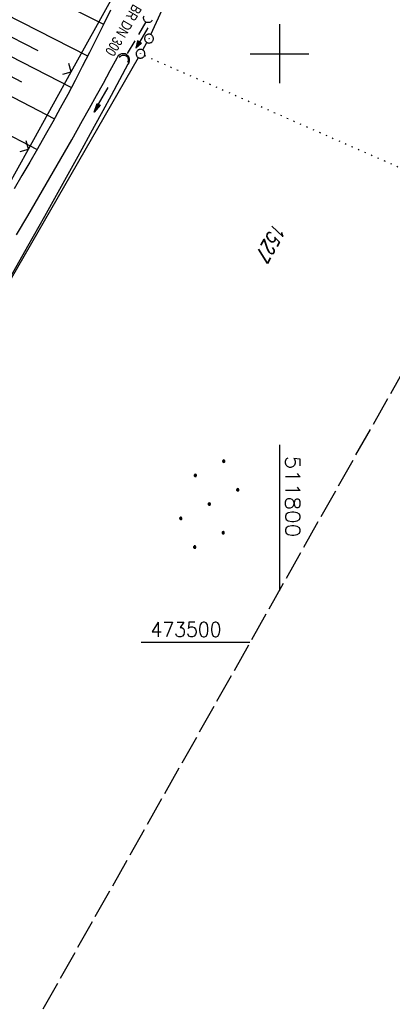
# Model space of a CAD drawing. Extents: x 510526 to 513920, y 467229 to 478797.
# Tile 236 of 256: x 511756 to 511819, y 473439 to 473606. Entities that reach past the tile are written whole.
import ezdxf

# ---------------------------------------------------------------- set-up
doc = ezdxf.new("R2010")
doc.units = 0
doc.header["$LTSCALE"] = 10
doc.header["$MEASUREMENT"] = 0
for name, pattern in [('AUSGEZOGEN', [0]), ('LT00', [0]), ('LT14', [0.6, 0.5, -0.1]), ('PUNKTX2_STR', [0.6, 0.1, -0.5]), ('STRICHLINIE2', [0.375, 0.25, -0.125])]:
    doc.linetypes.add(name, pattern=pattern)
doc.layers.get('0').update_dxf_attribs({"linetype": 'LT00'})
doc.layers.add('-BLATT_92-RAND', color=7, linetype='LT14', plot=False)
for name, color, linetype in [('-Halt-Pfeil', 4, 'LT00'), ('-Haltung', 182, 'STRICHLINIE2'), ('-Haltungsbeschriftung', 182, 'LT00'), ('DFK_AB_L', 21, 'LT00'), ('DFK_AB_P', 7, 'LT00'), ('DFK_FLUR_NR', 250, 'LT00'), ('DFK_NUTZUNG', 250, 'LT00'), ('DFK_NUTZUNGSGRENZE', 70, 'PUNKTX2_STR'), ('PFEIL', 140, 'AUSGEZOGEN'), ('V92_BOESCH', 250, 'LT00'), ('V92_BOSCHUNG', 250, 'LT00'), ('V92_GRABEN', 250, 'LT00'), ('V92_RASTER', 250, 'LT00'), ('V92_UK_DURCH', 182, 'LT00'), ('V92_ZAUN', 40, 'LT00')]:
    doc.layers.add(name, color=color, linetype=linetype)
doc.styles.add('Haltungsbeschriftung', font='ARIAL.TTF', dxfattribs={"width": 0.75})
doc.styles.get("Standard").update_dxf_attribs({"font": 'romans.shx'})

# ---------------------------------------------------------------- blocks, each defined once
blk = doc.blocks.new('SYMB0003')
at = {"color": 0, "linetype": 'ByBlock'}
for p, q in [((-0.015712, 0), (0.010166, 0.012015)), ((0, -0.021257), (-0.015712, 0)), ((0.010166, 0.012015), (0, -0.021257))]:
    blk.add_line(p, q, dxfattribs=at)
for points in [[(-0.031395, 0.499013), (-0.093691, 0.491144), (-0.154509, 0.475528), (-0.21289, 0.452414), (-0.267913, 0.422164), (-0.318712, 0.385257), (-0.364484, 0.342274), (-0.404509, 0.293893), (-0.438154, 0.240877), (-0.464888, 0.184062), (-0.484292, 0.124345), (-0.496058, 0.062667), (-0.5, 0)], [(-0.5, 0), (-0.496058, -0.062667), (-0.484292, -0.124345), (-0.464888, -0.184062), (-0.438154, -0.240877), (-0.404509, -0.293893), (-0.364485, -0.342274), (-0.318712, -0.385257), (-0.267914, -0.422164), (-0.21289, -0.452414), (-0.154509, -0.475529), (-0.093691, -0.491144), (-0.031395, -0.499014), (0.031395, -0.499014)], [(0.5, 0), (0.496057, 0.062667), (0.484292, 0.124345), (0.464888, 0.184062), (0.438153, 0.240877), (0.404509, 0.293893), (0.364484, 0.342274), (0.318712, 0.385257), (0.267913, 0.422164), (0.21289, 0.452414), (0.154509, 0.475528), (0.093691, 0.491144), (0.031395, 0.499013), (-0.031395, 0.499013)], [(0.031395, -0.499014), (0.093691, -0.491144), (0.154509, -0.475529), (0.21289, -0.452414), (0.267914, -0.422164), (0.318712, -0.385257), (0.364485, -0.342274), (0.404509, -0.293893), (0.438154, -0.240877), (0.464889, -0.184062), (0.484292, -0.124345), (0.496058, -0.062667), (0.5, 0)]]:
    blk.add_lwpolyline(points, dxfattribs=at)
blk = doc.blocks.new('SYMB1107')
at = {"color": 0, "linetype": 'ByBlock'}
for points in [[(-0.2, 0), (-0.196157, 0.039018), (-0.184776, 0.076537), (-0.166294, 0.111114), (-0.141421, 0.141421), (-0.111114, 0.166294), (-0.076537, 0.184776), (-0.039018, 0.196157), (0, 0.2)], [(0, 0.2), (0.039018, 0.196157), (0.076537, 0.184776), (0.111114, 0.166294), (0.141421, 0.141421), (0.166294, 0.111114), (0.184776, 0.076537), (0.196157, 0.039018), (0.2, 0)]]:
    blk.add_lwpolyline(points, dxfattribs=at)
blk = doc.blocks.new('SYMB0024')
at = {"color": 0, "linetype": 'ByBlock'}
for p, q in [((-0.5, 0.5), (0, 0)), ((0, 0), (0.5, 0.5))]:
    blk.add_line(p, q, dxfattribs=at)
blk = doc.blocks.new('Pfreil3')
at = {"layer": 'PFEIL'}
blk.add_hatch(color=256, dxfattribs=at).paths.add_polyline_path([(-1.55, 0.27), (-1.55, -0.27), (0, 0)])
for p, q in [((-1.55, 0), (-4.83, 0)), ((-1.55, -0.27), (-1.55, 0.27)), ((-1.55, 0.27), (0, 0)), ((0, 0), (-1.55, -0.27))]:
    blk.add_line(p, q, dxfattribs=at)
blk = doc.blocks.new('Ackerland7')
at = {"layer": 'DFK_NUTZUNG', "color": 0, "linetype": 'ByBlock'}
for p, q in [((-4, 3.93), (-4, 3.67)), ((-3.95, 3.63), (-3.95, 3.97)), ((-3.9, 3.99), (-3.9, 3.61)), ((-3.85, 3.6), (-3.85, 4)), ((-3.8, 3.99), (-3.8, 3.61)), ((-3.75, 3.63), (-3.75, 3.97)), ((-3.7, 3.93), (-3.7, 3.67)), ((-3.65, 3.8), (-3.65, 3.8)), ((3.7, 3.93), (3.7, 3.67)), ((3.75, 3.63), (3.75, 3.97)), ((3.8, 3.99), (3.8, 3.61)), ((3.85, 3.6), (3.85, 4)), ((3.9, 3.99), (3.9, 3.61)), ((3.95, 3.63), (3.95, 3.97)), ((4, 3.93), (4, 3.67)), ((4.05, 3.8), (4.05, 3.8)), ((-7.85, 0.13), (-7.85, -0.13)), ((-7.8, -0.17), (-7.8, 0.17)), ((-7.75, 0.19), (-7.75, -0.19)), ((-7.7, -0.2), (-7.7, 0.2)), ((-7.65, 0.19), (-7.65, -0.19)), ((-7.6, -0.17), (-7.6, 0.17)), ((-7.55, 0.13), (-7.55, -0.13)), ((-7.5, 0), (-7.5, 0)), ((-0.15, 0.13), (-0.15, -0.13)), ((-0.1, -0.17), (-0.1, 0.17)), ((-0.05, 0.19), (-0.05, -0.19)), ((0, -0.2), (0, 0.2)), ((0.05, 0.19), (0.05, -0.19)), ((0.1, -0.17), (0.1, 0.17)), ((0.15, 0.13), (0.15, -0.13)), ((0.2, 0), (0.2, 0)), ((7.55, 0.13), (7.55, -0.13)), ((7.6, -0.17), (7.6, 0.17)), ((7.65, 0.19), (7.65, -0.19)), ((7.7, -0.2), (7.7, 0.2)), ((7.75, 0.19), (7.75, -0.19)), ((7.8, -0.17), (7.8, 0.17)), ((7.85, 0.13), (7.85, -0.13)), ((7.9, 0), (7.9, 0)), ((-4, -3.67), (-4, -3.93)), ((-3.95, -3.97), (-3.95, -3.63)), ((-3.9, -3.61), (-3.9, -3.99)), ((-3.85, -4), (-3.85, -3.6)), ((-3.8, -3.61), (-3.8, -3.99)), ((-3.75, -3.97), (-3.75, -3.63)), ((-3.7, -3.67), (-3.7, -3.93)), ((-3.65, -3.8), (-3.65, -3.8)), ((3.7, -3.67), (3.7, -3.93)), ((3.75, -3.97), (3.75, -3.63)), ((3.8, -3.61), (3.8, -3.99)), ((3.85, -4), (3.85, -3.6)), ((3.9, -3.61), (3.9, -3.99)), ((3.95, -3.97), (3.95, -3.63)), ((4, -3.67), (4, -3.93)), ((4.05, -3.8), (4.05, -3.8))]:
    blk.add_line(p, q, dxfattribs=at)
for points in [[(-3.65, 3.8), (-3.67, 3.89), (-3.73, 3.96), (-3.81, 3.99), (-3.89, 3.99), (-3.97, 3.96), (-4.03, 3.89), (-4.05, 3.8), (-4.03, 3.71), (-3.97, 3.64), (-3.89, 3.6), (-3.81, 3.6), (-3.73, 3.64), (-3.67, 3.71), (-3.65, 3.8)], [(4.05, 3.8), (4.03, 3.89), (3.97, 3.96), (3.89, 3.99), (3.81, 3.99), (3.73, 3.96), (3.67, 3.89), (3.65, 3.8), (3.67, 3.71), (3.73, 3.64), (3.81, 3.61), (3.89, 3.61), (3.97, 3.64), (4.03, 3.71), (4.05, 3.8)], [(-7.5, 0), (-7.52, 0.09), (-7.58, 0.16), (-7.66, 0.19), (-7.74, 0.19), (-7.82, 0.16), (-7.88, 0.09), (-7.9, 0)], [(0.2, 0), (0.18, 0.09), (0.12, 0.16), (0.04, 0.19), (-0.04, 0.19), (-0.12, 0.16), (-0.18, 0.09), (-0.2, 0)], [(-0.2, 0), (-0.18, -0.09), (-0.12, -0.16), (-0.04, -0.19), (0.04, -0.19), (0.12, -0.16), (0.18, -0.09), (0.2, 0)], [(7.9, 0), (7.88, 0.09), (7.82, 0.16), (7.74, 0.19), (7.66, 0.19), (7.58, 0.16), (7.52, 0.09), (7.5, 0)], [(7.5, 0), (7.52, -0.09), (7.58, -0.16), (7.66, -0.19), (7.74, -0.19), (7.82, -0.16), (7.88, -0.09), (7.9, 0)], [(-7.9, 0), (-7.88, -0.09), (-7.82, -0.16), (-7.74, -0.19), (-7.66, -0.19), (-7.58, -0.16), (-7.52, -0.09), (-7.5, 0)], [(-3.65, -3.8), (-3.67, -3.71), (-3.73, -3.64), (-3.81, -3.61), (-3.89, -3.61), (-3.97, -3.64), (-4.03, -3.71), (-4.05, -3.8), (-4.03, -3.89), (-3.97, -3.96), (-3.89, -3.99), (-3.81, -3.99), (-3.73, -3.96), (-3.67, -3.89), (-3.65, -3.8)], [(4.05, -3.8), (4.03, -3.71), (3.97, -3.64), (3.89, -3.61), (3.81, -3.61), (3.73, -3.64), (3.67, -3.71), (3.65, -3.8), (3.67, -3.89), (3.73, -3.96), (3.81, -3.99), (3.89, -3.99), (3.97, -3.96), (4.03, -3.89), (4.05, -3.8)]]:
    blk.add_lwpolyline(points, dxfattribs=at)
blk = doc.blocks.new('SYMB0070')
at = {"color": 0, "linetype": 'ByBlock'}
for p, q in [((-0.5, 0), (0.2, 0)), ((0.5, 0), (0.2, 0.1)), ((0.2, 0.1), (0.2, 0)), ((0.468, 0), (0.21, 0.086)), ((0.21, 0.086), (0.21, -0.086)), ((0.21, -0.086), (0.468, 0)), ((0.22, -0.072), (0.437, 0)), ((0.23, -0.058), (0.405, 0)), ((0.24, -0.045), (0.374, 0)), ((0.342, 0), (0.25, 0.031)), ((0.25, 0.031), (0.25, -0.031)), ((0.25, -0.031), (0.342, 0)), ((0.26, -0.017), (0.31, 0)), ((0.27, -0.003), (0.279, 0))]:
    blk.add_line(p, q, dxfattribs=at)
for points in [[(0.2, 0), (0.2, -0.1), (0.5, 0)], [(0.437, 0), (0.22, 0.072), (0.22, -0.072)], [(0.405, 0), (0.23, 0.058), (0.23, -0.058)], [(0.374, 0), (0.24, 0.045), (0.24, -0.045)], [(0.31, 0), (0.26, 0.017), (0.26, -0.017)], [(0.279, 0), (0.27, 0.003), (0.27, -0.003)]]:
    blk.add_lwpolyline(points, dxfattribs=at)

msp = doc.modelspace()

# ---------------------------------------------------------------- linework, layer by layer
at = {"layer": '-BLATT_92-RAND'}
msp.add_lwpolyline([(511779.03, 474055.25), (511324.06, 473249.87), (511573.95, 473108.71), (512028.91, 473914.09), (511779.03, 474055.25)], dxfattribs=at)
at = {"layer": '-Haltung'}
msp.add_line((511777.32, 473605.43), (511773.89, 473599.59), dxfattribs=at)
at = {"layer": 'DFK_AB_L'}
for p, q in [((511778.15, 473603.24), (511838.25, 473734.14)), ((511776.77, 473600.64), (511777.47, 473601.91)), ((511682.09, 473436.25), (511776.03, 473599.34))]:
    msp.add_line(p, q, dxfattribs=at)
at = {"layer": 'DFK_NUTZUNGSGRENZE', "ltscale": 0.2}
msp.add_line((511777.09, 473599.69), (511822.07, 473579.94), dxfattribs=at)
at = {"layer": 'V92_BOESCH'}
msp.add_lwpolyline([(511771.3, 473607.37), (511770.11, 473604.97), (511768.92, 473602.58), (511767.72, 473600.19), (511766.5, 473597.81), (511765.27, 473595.44), (511764.03, 473593.08), (511762.76, 473590.73), (511761.49, 473588.43), (511760.21, 473586.14), (511758.91, 473583.86), (511757.59, 473581.59), (511756.26, 473579.32), (511754.93, 473577.06)], dxfattribs=at)
at = {"layer": 'V92_BOSCHUNG'}
for p, q in [((511755.98, 473612.15), (511770.12, 473604.99)), ((511753.28, 473606.82), (511767.42, 473599.61)), ((511751.91, 473604.15), (511758.98, 473600.54)), ((511750.55, 473601.49), (511764.66, 473594.27)), ((511749.19, 473598.83), (511756.21, 473595.22)), ((511747.83, 473596.18), (511761.79, 473588.96)), ((511745.08, 473590.84), (511758.84, 473583.74))]:
    msp.add_line(p, q, dxfattribs=at)
at = {"layer": 'V92_GRABEN'}
for points in [[(511755.35, 473569.26), (511757.24, 473572.48), (511759.13, 473575.69), (511761.01, 473578.92), (511762.87, 473582.15), (511764.72, 473585.39), (511766.56, 473588.63), (511767.74, 473590.75), (511768.92, 473592.88), (511770.1, 473595.01), (511771.27, 473597.14), (511772.44, 473599.27)], [(511772.44, 473599.27), (511772.56, 473599.52), (511772.74, 473599.73), (511772.96, 473599.9), (511773.22, 473600.01), (511773.49, 473600.04), (511773.77, 473600.02), (511774.03, 473599.86), (511774.24, 473599.64), (511774.4, 473599.37), (511774.48, 473599.07), (511774.48, 473598.77), (511774.41, 473598.47), (511774.27, 473598.2)], [(511774.27, 473598.2), (511772.84, 473595.56), (511771.41, 473592.91), (511769.98, 473590.27), (511768.54, 473587.63), (511765.74, 473582.53), (511762.92, 473577.43), (511760.08, 473572.35), (511757.23, 473567.27), (511754.36, 473562.21)]]:
    msp.add_lwpolyline(points, dxfattribs=at)
at = {"layer": 'V92_RASTER'}
for p, q in [((511800, 473605), (511800, 473595)), ((511795, 473600), (511805, 473600)), ((511800, 473533.57), (511800, 473508.87)), ((511794.99, 473500), (511776.49, 473500))]:
    msp.add_line(p, q, dxfattribs=at)
at = {"layer": 'V92_ZAUN'}
for p, q in [((511764.64, 473596.92), (511771.92, 473610.04)), ((511750.09, 473570.69), (511757.37, 473583.8))]:
    msp.add_line(p, q, dxfattribs=at)
msp.add_lwpolyline([(511757.37, 473583.8), (511761.64, 473591.5), (511764.64, 473596.92)], dxfattribs=at)

# ---------------------------------------------------------------- block references
at = {"layer": '-Halt-Pfeil', "xscale": 3.999999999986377, "yscale": 4, "zscale": 4, "rotation": 239.5128825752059}
msp.add_blockref('SYMB0070', (511776.64, 473602.66), dxfattribs=at)
at = {"layer": 'DFK_AB_P', "xscale": 1.499999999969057, "yscale": 1.5, "zscale": 1.5, "rotation": 251.2881100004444}
for p in [(511777.84, 473602.56), (511776.4, 473599.99)]:
    msp.add_blockref('SYMB0003', p, dxfattribs=at)
at = {"layer": 'DFK_NUTZUNG', "rotation": 251.2883000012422}
msp.add_blockref('Ackerland7', (511788.07, 473523.52), dxfattribs=at)
at = {"layer": 'PFEIL', "linetype": 'Continuous', "lineweight": 0, "rotation": 240.8463220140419}
msp.add_blockref('Pfreil3', (511768.53, 473590.06), dxfattribs=at)
at = {"layer": 'V92_UK_DURCH', "zscale": 4}
for p, xscale, yscale, rotation in [((511777.7, 473606.07), 3.999999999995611, 4.00000000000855, 151.4219392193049), ((511773.51, 473598.95), 4.000000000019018, 3.999999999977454, 327.4694267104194)]:
    msp.add_blockref('SYMB1107', p, dxfattribs=dict(at, xscale=xscale, yscale=yscale, rotation=rotation))
at = {"layer": 'V92_ZAUN', "yscale": 2.100000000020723, "zscale": 2.1}
for p, xscale, rotation in [((511764.64, 473596.92), 2.100000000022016, 60.98874257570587), ((511757.37, 473583.8), 2.100000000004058, 60.98522257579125)]:
    msp.add_blockref('SYMB0024', p, dxfattribs=dict(at, xscale=xscale, rotation=rotation))

# ---------------------------------------------------------------- texts
at = {"layer": '-Haltungsbeschriftung', "style": 'Haltungsbeschriftung', "width": 0.75}
msp.add_text('BR DN 300', height=1.8, rotation=239.5129, dxfattribs=at).set_placement((511775.15, 473608.53))
at = {"layer": 'DFK_FLUR_NR', "oblique": 13.754, "width": 0.75}
msp.add_text('1527', height=2.5, rotation=240.5376, dxfattribs=at).set_placement((511799.11, 473571.5))
at = {"layer": 'V92_RASTER'}
for s, rotation, width, p in [(' 511800', 270.0018, 1.076, (511801, 473533.57)), (' 473500', 0.0018, 0.938, (511776.49, 473501))]:
    msp.add_text(s, height=2.5, rotation=rotation, dxfattribs=dict(at, width=width)).set_placement(p)

doc.saveas('drawing.dxf')
